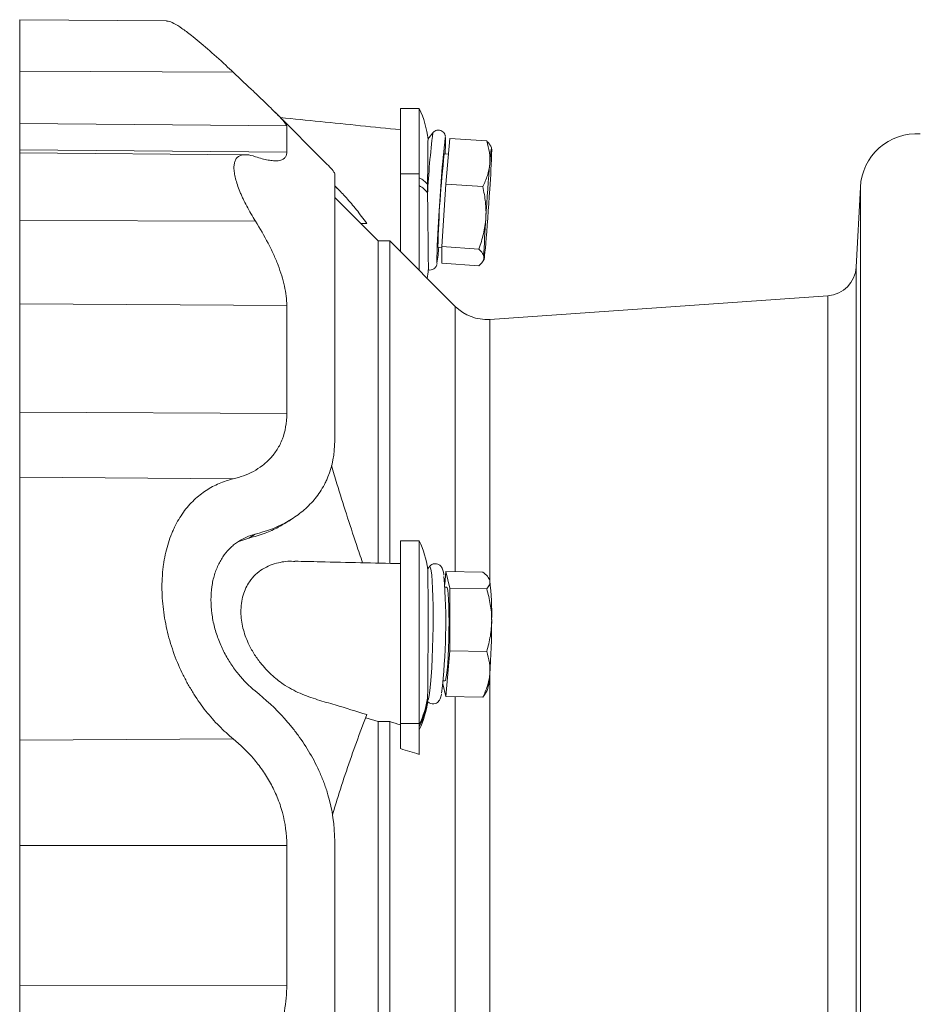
# Model space of a CAD drawing. Header units: millimetres. Extents: x -17 to 832, y -174 to 742.
# Tile 2 of 11: x -17 to 176, y -22 to 189. Entities that reach past the tile are written whole.
import ezdxf

# ---------------------------------------------------------------- set-up
doc = ezdxf.new("R2010")
doc.units = ezdxf.units.MM

msp = doc.modelspace()

# ---------------------------------------------------------------- linework, layer by layer
at = {"color": 7, "linetype": 'Continuous', "lineweight": 15}
for p, q in [((14.65, 188.74), (-16.75, 189.01)), ((48.98, 158.13), (37.88, 169.24)), ((68.75, 170.04), (64.75, 170.04)), ((64.75, 170.04), (64.75, 156.05)), ((68.75, 170.04), (68.75, 156.05)), ((74.42, 153.85), (75.25, 163.62)), ((75.25, 163.62), (83.16, 163.08)), ((-16.75, 161.15), (-16.75, 160.56)), ((31.56, 160.13), (-16.75, 160.56)), ((74.96, 160.25), (74.09, 160.31)), ((84.21, 161.62), (84.04, 161.96)), ((64.75, 156.05), (64.75, 139.36)), ((68.75, 156.05), (68.75, 135.36)), ((73.58, 140.49), (74.42, 153.85)), ((74.42, 153.85), (82.32, 153.31)), ((51.67, 152.45), (50.64, 153.48)), ((163.11, 153.22), (162.22, 136.11)), ((59.95, 141.7), (50.64, 151)), ((56.19, 145.45), (57.53, 145.45)), ((62.42, 141.7), (59.95, 141.7)), ((59.95, 141.7), (59.95, 72.84)), ((76.45, 127.67), (62.42, 141.7)), ((62.42, 141.7), (62.42, 72.78)), ((72.74, 140.35), (73.58, 140.3)), ((73.58, 140.49), (81.49, 139.96)), ((73.58, 136.91), (73.58, 140.49)), ((73.58, 136.91), (81.49, 136.37)), ((82.22, 137.13), (82.59, 137.69)), ((156.18, 129.97), (83.83, 124.91)), ((30.13, 77.37), (32.3, 78.12)), ((33.63, 78.98), (32.29, 78.12)), ((68.75, 77.55), (64.75, 77.55)), ((64.75, 77.55), (64.75, 38.48)), ((68.75, 77.55), (68.75, 38.48)), ((74.42, 70.99), (74.18, 68.18)), ((75.25, 67.4), (74.42, 70.99)), ((74.42, 70.99), (82.32, 70.85)), ((83.7, 69.36), (83.62, 69.52)), ((74.6, 67.61), (74.21, 67.62)), ((75.25, 54.02), (75.25, 67.4)), ((75.25, 67.4), (83.16, 67.26)), ((74.42, 44.23), (75.25, 54.02)), ((75.25, 54.02), (83.16, 53.87)), ((73.78, 46.95), (74.42, 44.23)), ((73.85, 47.62), (74.23, 47.61)), ((82.32, 44.08), (82.69, 44.63)), ((82.72, 44.61), (83.27, 45.53)), ((74.42, 44.23), (82.32, 44.08)), ((57.28, 39.68), (59.95, 38.87)), ((59.95, 38.87), (62.42, 38.86)), ((59.95, 38.87), (59.95, -85.23)), ((62.42, 38.86), (62.42, -85.23)), ((64.75, 38.48), (64.75, 33.09)), ((68.75, 38.48), (68.75, 31.86))]:
    msp.add_line(p, q, dxfattribs=at)
at = {"color": 8, "linetype": 'Continuous', "lineweight": 0}
for p, q in [((-16.75, 178.02), (28.94, 177.75)), ((-16.75, 166.78), (40.39, 166.28)), ((-16.75, 161.15), (40.39, 160.67)), ((64.75, 156.05), (68.75, 156.05)), ((163.11, 23.7), (163.11, 153.22)), ((-16.75, 146.04), (33.7, 145.9)), ((162.22, 136.11), (162.22, 23.7)), ((156.18, 23.7), (156.18, 129.97)), ((-16.75, 128.21), (40.39, 127.84)), ((76.45, 127.67), (76.45, 70.96)), ((83.83, 124.91), (83.83, 68.97)), ((-16.75, 105.06), (40.39, 104.78)), ((-16.75, 91.18), (28.94, 90.79)), ((83.83, 49.14), (83.83, -77.52)), ((76.45, 44.19), (76.45, -80.28)), ((64.75, 38.48), (68.75, 38.48)), ((-16.75, 34.87), (28.94, 35.17)), ((156.18, -82.58), (156.18, 23.7)), ((162.22, 23.7), (162.22, -88.72)), ((163.11, -105.83), (163.11, 23.7)), ((-16.75, 12.35), (40.39, 12.39)), ((-16.75, -17.62), (40.39, -17.48))]:
    msp.add_line(p, q, dxfattribs=at)
at = {"color": 8, "linetype": 'Continuous', "lineweight": 0, "flags": 128}
for points in [[(74.31, 163.78), (74.33, 163.8), (74.35, 163.74)], [(72.54, 136.92), (72.51, 136.86), (72.5, 136.88)], [(70.52, 43.37), (70.68, 43.74), (70.84, 44.46), (70.99, 45.52), (71.14, 46.88), (71.28, 48.51), (71.4, 50.38), (71.5, 52.43), (71.59, 54.61), (71.65, 56.87), (71.69, 59.14), (71.7, 61.38), (71.69, 63.53), (71.65, 65.53), (71.59, 67.34), (71.5, 68.9), (71.4, 70.17), (71.28, 71.13), (71.14, 71.76), (70.99, 72.02), (70.85, 71.96)]]:
    msp.add_lwpolyline(points, dxfattribs=at)
at = {"color": 7, "linetype": 'Continuous', "lineweight": 15, "flags": 128}
for points in [[(83.81, 158.13), (83.9, 159.16), (83.99, 160.03), (84.06, 160.72), (84.12, 161.22), (84.17, 161.53), (84.2, 161.63), (84.22, 161.52), (84.23, 161.22)], [(82.98, 146.56), (83.07, 148.1), (83.18, 149.66), (83.28, 151.23), (83.39, 152.76), (83.5, 154.24), (83.61, 155.65), (83.71, 156.95), (83.81, 158.13)], [(83.81, 152.75), (83.71, 151.21), (83.61, 149.65), (83.5, 148.09), (83.39, 146.55), (83.28, 145.07), (83.18, 143.66), (83.07, 142.36), (82.98, 141.18)], [(82.56, 138.09), (82.56, 137.79), (82.59, 137.68), (82.62, 137.78), (82.67, 138.09), (82.73, 138.59), (82.8, 139.28), (82.88, 140.15), (82.98, 141.18)], [(40.8, 81.75), (41.44, 82.18), (42.08, 82.61)], [(75.11, 60.19), (75.1, 61.97), (75.06, 63.6), (75, 65), (74.92, 66.14), (74.82, 66.98), (74.71, 67.47), (74.6, 67.61)], [(83.81, 69.03), (83.71, 69.34), (83.7, 69.36)], [(74.23, 47.61), (74.32, 47.68), (74.45, 48.08), (74.58, 48.83), (74.71, 49.9), (74.82, 51.24), (74.92, 52.81), (75, 54.56), (75.06, 56.42), (75.1, 58.32), (75.11, 60.19)]]:
    msp.add_lwpolyline(points, dxfattribs=at)
at = {"color": 7, "linetype": 'Continuous', "lineweight": 15}
for centre, radius, start, end in [((49.5, 161.04), 21.25, 6.4365, 25.0576), ((91.15, 149.13), 25.03, 141.1429, 145.1868), ((175.1, 152.59), 12, 86, 177), ((315.02, 135.88), 242.32, 173.3878, 177.3522), ((27.32, 163.26), 47.03, 356.3798, 0.5739), ((285.84, 135.98), 213.14, 173.4467, 178.825), ((-118.94, 167.01), 203.26, 355.976, 358.367), ((213.76, 135.56), 141.27, 175.3242, 179.4646), ((285.73, 132.3), 203.26, 175.976, 178.367), ((32.7, 142.98), 40.29, 351.3461, 356.2424), ((49.5, 137.3), 21.25, 350.1764, 355.1835), ((155.73, 136.45), 6.5, 274, 357), ((83.16, 134.39), 9.5, 225, 274), ((49.5, 68.55), 21.25, 7.8315, 25.0576), ((91.15, 57.31), 25.03, 144.1437, 145.4577), ((-49.96, 59.97), 124.37, 353.0694, 4.5916), ((29.29, 62.09), 54.96, 358.3878, 7.2574), ((-63.28, 60.07), 147.51, 355.6789, 0.1838), ((71.79, 49.09), 12.02, 342.7547, 359.3549), ((49.5, 46.08), 21.25, 334.9424, 352.2043)]:
    msp.add_arc(centre, radius, start, end, dxfattribs=at)
at = {"color": 8, "linetype": 'Continuous', "lineweight": 0}
for centre, radius, start, end in [((244.72, 143.23), 174.41, 172.8854, 177.2057), ((66.79, 151.14), 4.52, 34.4643, 64.2722), ((66.79, 149.4), 4.53, 34.4907, 64.2665), ((50.74, 46.96), 20.01, 334.1458, 351.1701), ((50.74, 46.49), 20.01, 334.1458, 351.1581)]:
    msp.add_arc(centre, radius, start, end, dxfattribs=at)
at = {"color": 7, "linetype": 'Continuous', "lineweight": 15}
for points, knots in [([(-16.75, 178.02), (-16.75, 179.23), (-16.75, 181.78), (-16.75, 184.89), (-16.75, 187.17), (-16.75, 188.49), (-16.75, 189.05), (-16.75, 188.95), (-16.75, 188.93)], [0, 0, 0, 0, 0.184341, 0.384749, 0.600169, 0.770424, 0.94655, 1, 1, 1, 1]), ([(14.64, 188.67), (14.76, 188.68), (15.14, 188.73), (16.23, 188.25), (17.89, 187.24), (20.26, 185.48), (23.38, 182.86), (26.48, 180.05), (28.4, 178.26), (28.94, 177.75)], [0, 0, 0, 0, 0.057747, 0.193552, 0.340303, 0.487149, 0.701603, 0.916318, 1, 1, 1, 1]), ([(-16.75, 166.78), (-16.75, 166.94), (-16.75, 167.31), (-16.75, 168.45), (-16.75, 169.24), (-16.75, 171.18), (-16.75, 172.34), (-16.75, 174.98), (-16.75, 176.44), (-16.75, 178.02)], [0, 0, 0, 0, 0.25, 0.25, 0.5, 0.5, 0.75, 0.75, 1, 1, 1, 1]), ([(40.39, 166.28), (40.39, 166.47), (40.06, 166.92), (39.3, 167.77), (39.13, 167.95), (38.76, 168.35), (38.56, 168.56), (37.91, 169.21), (37.43, 169.69), (36.63, 170.47), (36.35, 170.73), (35.78, 171.29), (35.48, 171.57), (34.56, 172.45), (33.92, 173.06), (31.91, 174.96), (30.46, 176.32), (28.94, 177.75)], [0, 0, 0, 0, 0.25, 0.25, 0.3125, 0.3125, 0.375, 0.375, 0.5, 0.5, 0.5625, 0.5625, 0.625, 0.625, 0.75, 0.75, 1, 1, 1, 1]), ([(-16.75, 166.78), (-16.75, 166.37), (-16.75, 165.7), (-16.75, 163.82), (-16.75, 162.61), (-16.75, 161.15)], [0, 0, 0, 0, 0.5, 0.5, 1, 1, 1, 1]), ([(64.75, 165.47), (59.02, 166.05), (50.45, 166.92), (41.88, 167.78), (39.04, 168.07)], [0, 0, 0, 0, 0.668829, 1, 1, 1, 1]), ([(40.39, 166.28), (40.39, 165.88), (40.39, 165.21), (40.39, 163.33), (40.39, 162.13), (40.39, 160.67)], [0, 0, 0, 0, 0.5, 0.5, 1, 1, 1, 1]), ([(74.34, 164.04), (74.33, 164.06), (74.33, 164.11), (74.3, 164.27), (74.19, 164.57), (73.97, 164.92), (73.59, 165.23), (73.08, 165.41), (72.54, 165.4), (72.09, 165.23), (71.77, 164.98), (71.64, 164.81), (71.58, 164.73)], [0, 0, 0, 0, 0.048168, 0.150963, 0.236577, 0.3374, 0.455178, 0.583853, 0.714166, 0.827823, 0.922346, 1, 1, 1, 1]), ([(70.62, 163.41), (70.61, 163.4), (70.61, 163.38), (70.6, 162.86), (70.59, 161.97), (70.58, 160.7), (70.57, 159.12), (70.55, 157.24), (70.53, 155.41), (70.52, 154.18), (70.52, 153.7)], [0, 0, 0, 0, 0.105159, 0.238208, 0.375122, 0.508062, 0.644866, 0.777668, 0.914326, 1, 1, 1, 1]), ([(83.16, 163.08), (83.42, 162.26), (83.62, 161.44), (83.85, 159.79), (83.88, 158.96), (83.81, 158.13)], [0, 0, 0, 0, 0.5, 0.5, 1, 1, 1, 1]), ([(84.04, 161.96), (83.91, 162.18), (83.69, 162.56), (83.31, 162.93), (83.16, 163.08)], [0, 0, 0, 0, 0.601507, 1, 1, 1, 1]), ([(-16.75, 160.54), (-16.75, 160.47), (-16.75, 160.32), (-16.75, 158.97), (-16.75, 156.76), (-16.75, 153.71), (-16.75, 150.09), (-16.75, 147.37), (-16.75, 146.04)], [0, 0, 0, 0, 0.1567709, 0.3240612, 0.4934619, 0.6691337, 0.8390647, 1, 1, 1, 1]), ([(33.7, 145.9), (33.02, 147), (32.39, 148.07), (31.55, 149.66), (31.29, 150.19), (30.92, 150.97), (30.8, 151.23), (30.58, 151.74), (30.47, 151.99), (29.96, 153.23), (29.65, 154.16), (29.37, 155.24), (29.33, 155.45), (29.24, 155.86), (29.21, 156.06), (29.12, 156.64), (29.1, 157), (29.09, 157.66), (29.12, 157.97), (29.23, 158.52), (29.31, 158.77), (29.63, 159.42), (29.95, 159.72), (30.46, 159.96), (30.57, 160), (30.8, 160.06), (30.91, 160.08), (31.28, 160.14), (31.54, 160.14), (32.38, 160.09), (33.02, 159.94), (33.7, 159.71)], [0, 0, 0, 0, 0.125, 0.125, 0.1875, 0.1875, 0.21875, 0.21875, 0.25, 0.25, 0.375, 0.375, 0.40625, 0.40625, 0.4375, 0.4375, 0.5, 0.5, 0.5625, 0.5625, 0.625, 0.625, 0.75, 0.75, 0.78125, 0.78125, 0.8125, 0.8125, 0.875, 0.875, 1, 1, 1, 1]), ([(33.7, 159.71), (34.68, 159.38), (35.58, 159.13), (36.79, 158.91), (37.18, 158.86), (37.71, 158.82), (37.88, 158.82), (38.21, 158.82), (38.37, 158.83), (39.12, 158.91), (39.58, 159.08), (40.06, 159.54), (40.18, 159.72), (40.35, 160.15), (40.39, 160.39), (40.39, 160.67)], [0, 0, 0, 0, 0.25, 0.25, 0.375, 0.375, 0.4375, 0.4375, 0.5, 0.5, 0.75, 0.75, 0.875, 0.875, 1, 1, 1, 1]), ([(48.97, 158.12), (49.4, 157.7), (50.41, 156.68), (50.55, 156.29), (50.64, 156.06)], [0, 0, 0, 0, 0.423027, 1, 1, 1, 1]), ([(83.81, 158.13), (83.78, 157.71), (83.72, 157.3), (83.55, 156.48), (83.44, 156.08), (83.06, 154.87), (82.72, 154.09), (82.32, 153.31)], [0, 0, 0, 0, 0.25, 0.25, 0.5, 0.5, 1, 1, 1, 1]), ([(50.64, 98.97), (50.64, 102.89), (50.64, 106.71), (50.64, 114.07), (50.64, 117.62), (50.64, 124.34), (50.64, 127.52), (50.64, 133.44), (50.64, 136.19), (50.64, 141.19), (50.64, 143.44), (50.64, 147.42), (50.64, 149.15), (50.64, 152.05), (50.64, 153.23), (50.64, 155.05), (50.64, 155.69), (50.64, 156.06)], [0, 0, 0, 0, 0.125, 0.125, 0.25, 0.25, 0.375, 0.375, 0.5, 0.5, 0.625, 0.625, 0.75, 0.75, 0.875, 0.875, 1, 1, 1, 1]), ([(50.64, 153.41), (50.8, 153.27), (51.6, 152.58), (53.15, 150.92), (55.27, 148.45), (56.78, 146.45), (57.53, 145.45)], [0, 0, 0, 0, 0.077751, 0.381731, 0.690863, 1, 1, 1, 1]), ([(70.68, 135.52), (70.68, 135.51), (70.68, 135.48), (70.68, 135.78), (70.68, 136.45), (70.68, 137.56), (70.66, 139.03), (70.65, 140.8), (70.62, 142.85), (70.59, 145.05), (70.57, 147.38), (70.54, 149.62), (70.53, 151.07), (70.52, 151.74)], [0, 0, 0, 0, 0.003801, 0.10567, 0.207135, 0.311517, 0.413339, 0.518214, 0.618215, 0.721335, 0.817552, 0.916914, 1, 1, 1, 1]), ([(82.32, 153.31), (82.58, 152.2), (82.78, 151.08), (83.02, 148.83), (83.05, 147.7), (82.98, 146.56)], [0, 0, 0, 0, 0.5, 0.5, 1, 1, 1, 1]), ([(-16.75, 146.04), (-16.75, 144.37), (-16.75, 142.72), (-16.75, 139.5), (-16.75, 137.93), (-16.75, 134.91), (-16.75, 133.46), (-16.75, 130.71), (-16.75, 129.42), (-16.75, 128.21)], [0, 0, 0, 0, 0.25, 0.25, 0.5, 0.5, 0.75, 0.75, 1, 1, 1, 1]), ([(33.7, 145.9), (34.68, 144.33), (35.58, 142.77), (36.79, 140.43), (37.18, 139.65), (37.71, 138.48), (37.88, 138.09), (38.21, 137.31), (38.37, 136.92), (39.12, 134.99), (39.58, 133.48), (40.06, 131.31), (40.18, 130.59), (40.35, 129.19), (40.39, 128.5), (40.39, 127.84)], [0, 0, 0, 0, 0.25, 0.25, 0.375, 0.375, 0.4375, 0.4375, 0.5, 0.5, 0.75, 0.75, 0.875, 0.875, 1, 1, 1, 1]), ([(82.98, 146.56), (82.94, 146), (82.88, 145.43), (82.71, 144.31), (82.6, 143.76), (82.22, 142.11), (81.88, 141.03), (81.49, 139.96)], [0, 0, 0, 0, 0.25, 0.25, 0.5, 0.5, 1, 1, 1, 1]), ([(81.49, 139.96), (81.81, 139.64), (82.08, 139.33), (82.46, 138.7), (82.56, 138.4), (82.56, 138.09)], [0, 0, 0, 0, 0.5, 0.5, 1, 1, 1, 1]), ([(82.56, 138.09), (82.56, 137.94), (82.53, 137.79), (82.43, 137.49), (82.36, 137.35), (82.08, 136.91), (81.81, 136.64), (81.49, 136.37)], [0, 0, 0, 0, 0.25, 0.25, 0.5, 0.5, 1, 1, 1, 1]), ([(70.66, 135.51), (70.68, 135.5), (70.86, 135.43), (71.25, 135.46), (71.71, 135.6), (72.04, 135.85), (72.26, 136.1), (72.38, 136.32), (72.45, 136.49), (72.48, 136.59), (72.49, 136.62), (72.49, 136.63)], [0, 0, 0, 0, 0.016026, 0.208651, 0.38088, 0.522944, 0.645851, 0.751134, 0.850548, 0.983205, 1, 1, 1, 1]), ([(-16.75, 105.06), (-16.75, 109.25), (-16.75, 113.29), (-16.75, 121.03), (-16.75, 124.72), (-16.75, 128.21)], [0, 0, 0, 0, 0.5, 0.5, 1, 1, 1, 1]), ([(40.39, 104.78), (40.39, 108.95), (40.39, 112.98), (40.39, 120.69), (40.39, 124.37), (40.39, 127.84)], [0, 0, 0, 0, 0.5, 0.5, 1, 1, 1, 1]), ([(-16.75, 105.06), (-16.75, 103.33), (-16.75, 101.69), (-16.75, 98.66), (-16.75, 97.28), (-16.75, 94.88), (-16.75, 93.86), (-16.75, 92.22), (-16.75, 91.6), (-16.75, 91.18)], [0, 0, 0, 0, 0.25, 0.25, 0.5, 0.5, 0.75, 0.75, 1, 1, 1, 1]), ([(40.39, 104.78), (40.39, 102.76), (40.06, 100.95), (39.3, 98.94), (39.13, 98.54), (38.76, 97.79), (38.56, 97.43), (37.91, 96.4), (37.43, 95.77), (36.63, 94.91), (36.35, 94.64), (35.78, 94.12), (35.48, 93.87), (34.56, 93.17), (33.92, 92.76), (31.91, 91.68), (30.46, 91.16), (28.94, 90.79)], [0, 0, 0, 0, 0.25, 0.25, 0.3125, 0.3125, 0.375, 0.375, 0.5, 0.5, 0.5625, 0.5625, 0.625, 0.625, 0.75, 0.75, 1, 1, 1, 1]), ([(33.63, 78.98), (35.85, 79.52), (37.97, 80.3), (40.45, 81.61), (40.94, 81.88), (41.89, 82.48), (42.36, 82.8), (43.72, 83.8), (44.57, 84.53), (46.15, 86.16), (46.87, 87.05), (47.85, 88.52), (48.15, 89.03), (48.57, 89.83), (48.71, 90.11), (48.97, 90.66), (49.09, 90.94), (50.14, 93.52), (50.64, 96.09), (50.64, 98.97)], [0, 0, 0, 0, 0.25, 0.25, 0.3125, 0.3125, 0.375, 0.375, 0.5, 0.5, 0.625, 0.625, 0.6875, 0.6875, 0.71875, 0.71875, 0.75, 0.75, 1, 1, 1, 1]), ([(49.95, 93.64), (50.34, 92.34), (51.36, 88.93), (53.15, 83.28), (54.98, 77.64), (56.17, 74.14), (56.61, 72.85)], [0, 0, 0, 0, 0.1903799, 0.4998115, 0.8144884, 1, 1, 1, 1]), ([(-16.75, 34.87), (-16.75, 35.67), (-16.75, 36.56), (-16.75, 38.49), (-16.75, 39.54), (-16.75, 41.81), (-16.75, 43.03), (-16.75, 45.63), (-16.75, 47.01), (-16.75, 49.9), (-16.75, 51.41), (-16.75, 54.54), (-16.75, 56.15), (-16.75, 59.43), (-16.75, 61.1), (-16.75, 64.42), (-16.75, 66.07), (-16.75, 69.32), (-16.75, 70.91), (-16.75, 73.96), (-16.75, 75.43), (-16.75, 78.19), (-16.75, 79.49), (-16.75, 81.89), (-16.75, 82.99), (-16.75, 84.99), (-16.75, 85.88), (-16.75, 87.46), (-16.75, 88.15), (-16.75, 89.32), (-16.75, 89.81), (-16.75, 90.62), (-16.75, 90.94), (-16.75, 91.18)], [0, 0, 0, 0, 0.0625, 0.0625, 0.125, 0.125, 0.1875, 0.1875, 0.25, 0.25, 0.3125, 0.3125, 0.375, 0.375, 0.4375, 0.4375, 0.5, 0.5, 0.5625, 0.5625, 0.625, 0.625, 0.6875, 0.6875, 0.75, 0.75, 0.8125, 0.8125, 0.875, 0.875, 0.9375, 0.9375, 1, 1, 1, 1]), ([(28.94, 90.79), (27.9, 90.54), (26.9, 90.21), (24.97, 89.39), (24.04, 88.9), (22.25, 87.73), (21.39, 87.06), (20.16, 85.89), (19.76, 85.48), (19, 84.59), (18.63, 84.13), (17.58, 82.67), (16.94, 81.61), (16.24, 80.14), (16.1, 79.84), (15.83, 79.23), (15.71, 78.92), (15.34, 77.96), (15.12, 77.31), (14.53, 75.29), (14.22, 73.88), (13.96, 72.01), (13.91, 71.63), (13.83, 70.86), (13.8, 70.47), (13.72, 69.3), (13.69, 68.5), (13.69, 66.12), (13.79, 64.5), (14.09, 62.04), (14.22, 61.22), (14.52, 59.58), (14.69, 58.78), (15.08, 57.17), (15.3, 56.38), (15.78, 54.8), (16.04, 54.02), (16.89, 51.71), (17.53, 50.24), (18.58, 48.11), (18.94, 47.42), (19.71, 46.07), (20.11, 45.4), (21.33, 43.47), (22.19, 42.26), (23.99, 40), (24.93, 38.94), (26.88, 36.95), (27.9, 36.02), (28.94, 35.17)], [0, 0, 0, 0, 0.0625, 0.0625, 0.125, 0.125, 0.1875, 0.1875, 0.21875, 0.21875, 0.25, 0.25, 0.3125, 0.3125, 0.328125, 0.328125, 0.34375, 0.34375, 0.375, 0.375, 0.4375, 0.4375, 0.453125, 0.453125, 0.46875, 0.46875, 0.5, 0.5, 0.5625, 0.5625, 0.59375, 0.59375, 0.625, 0.625, 0.65625, 0.65625, 0.6875, 0.6875, 0.75, 0.75, 0.78125, 0.78125, 0.8125, 0.8125, 0.875, 0.875, 0.9375, 0.9375, 1, 1, 1, 1]), ([(32.29, 78.12), (33.47, 78.45), (35.64, 79.06), (38.48, 80.31), (40.07, 81.32), (40.79, 81.78)], [0, 0, 0, 0, 0.3918214, 0.7207234, 1, 1, 1, 1]), ([(24.17, 64.91), (24.17, 65.88), (24.24, 66.81), (24.43, 68.16), (24.51, 68.6), (24.7, 69.47), (24.81, 69.89), (25.19, 71.11), (25.49, 71.87), (26.02, 72.94), (26.2, 73.28), (26.6, 73.93), (26.81, 74.24), (27.47, 75.13), (27.94, 75.66), (28.7, 76.38), (28.96, 76.61), (29.5, 77.03), (29.77, 77.23), (31.16, 78.14), (32.36, 78.65), (33.63, 78.98)], [0, 0, 0, 0, 0.125, 0.125, 0.1875, 0.1875, 0.25, 0.25, 0.375, 0.375, 0.4375, 0.4375, 0.5, 0.5, 0.625, 0.625, 0.6875, 0.6875, 0.75, 0.75, 1, 1, 1, 1]), ([(42.14, 73.1), (42.04, 73.11), (40.82, 73.25), (39.03, 73.01), (36.85, 72.36), (35.2, 71.54), (33.69, 70.39), (32.49, 69.01), (31.61, 67.49), (31.02, 65.94), (30.65, 64.18), (30.51, 61.83), (30.91, 58.86), (31.98, 55.86), (33.32, 53.4), (34.96, 51.08), (37.06, 48.84), (39.9, 46.58), (43.24, 44.8), (46.97, 43.53), (51.75, 42.15), (55.26, 41.06), (57.53, 40.36)], [0, 0, 0, 0, 0.006383, 0.075182, 0.114345, 0.153483, 0.192946, 0.232342, 0.260618, 0.288864, 0.317376, 0.345872, 0.395117, 0.44415, 0.482011, 0.519935, 0.576249, 0.63266, 0.70849, 0.784887, 0.861336, 1, 1, 1, 1]), ([(64.75, 72.66), (59.02, 72.79), (51.49, 72.96), (43.95, 73.14), (42.14, 73.18)], [0, 0, 0, 0, 0.760501, 1, 1, 1, 1]), ([(74, 70.16), (74, 70.17), (73.96, 70.55), (73.88, 70.94), (73.74, 71.45), (73.58, 71.84), (73.26, 72.25), (72.74, 72.59), (72.06, 72.7), (71.45, 72.52), (71.03, 72.2), (70.89, 72.01), (70.83, 71.92)], [0, 0, 0, 0, 0.0069966, 0.2587314, 0.402066, 0.5156147, 0.5980404, 0.6831643, 0.7704238, 0.8569949, 0.9309515, 1, 1, 1, 1]), ([(70.52, 43.89), (70.52, 44.15), (70.54, 44.7), (70.55, 45.96), (70.57, 47.53), (70.59, 49.41), (70.6, 51.5), (70.61, 53.77), (70.61, 56.12), (70.62, 58.53), (70.62, 60.88), (70.62, 63.16), (70.61, 65.25), (70.61, 67.14), (70.6, 68.73), (70.59, 70.01), (70.57, 70.9), (70.56, 71.4), (70.55, 71.43), (70.55, 71.44)], [0, 0, 0, 0, 0.0570897, 0.1169821, 0.1786108, 0.2385179, 0.3001597, 0.3601156, 0.4218067, 0.4818255, 0.5435821, 0.6036458, 0.6654509, 0.7255164, 0.787326, 0.8473492, 0.9091162, 0.9690764, 1, 1, 1, 1]), ([(82.32, 70.85), (82.72, 70.55), (83.06, 70.25), (83.57, 69.64), (83.74, 69.34), (83.81, 69.03)], [0, 0, 0, 0, 0.5, 0.5, 1, 1, 1, 1]), ([(83.81, 69.03), (83.85, 68.88), (83.86, 68.73), (83.83, 68.43), (83.79, 68.28), (83.62, 67.84), (83.42, 67.54), (83.16, 67.26)], [0, 0, 0, 0, 0.25, 0.25, 0.5, 0.5, 1, 1, 1, 1]), ([(84.23, 60.55), (84.23, 61.11), (84.21, 61.68), (84.11, 62.82), (84.03, 63.39), (83.75, 65.07), (83.48, 66.17), (83.16, 67.26)], [0, 0, 0, 0, 0.25, 0.25, 0.5, 0.5, 1, 1, 1, 1]), ([(24.17, 64.91), (24.17, 63.95), (24.24, 62.97), (24.43, 61.51), (24.51, 61.03), (24.7, 60.05), (24.81, 59.56), (25.19, 58.11), (25.49, 57.18), (26.02, 55.81), (26.2, 55.36), (26.6, 54.47), (26.81, 54.04), (27.47, 52.77), (27.94, 51.96), (28.7, 50.81), (28.96, 50.43), (29.5, 49.71), (29.77, 49.35), (31.16, 47.65), (32.36, 46.46), (33.63, 45.43)], [0, 0, 0, 0, 0.125, 0.125, 0.1875, 0.1875, 0.25, 0.25, 0.375, 0.375, 0.4375, 0.4375, 0.5, 0.5, 0.625, 0.625, 0.6875, 0.6875, 0.75, 0.75, 1, 1, 1, 1]), ([(83.16, 53.87), (83.49, 54.96), (83.76, 56.07), (84.13, 58.29), (84.23, 59.41), (84.23, 60.55)], [0, 0, 0, 0, 0.5, 0.5, 1, 1, 1, 1]), ([(83.16, 53.87), (83.42, 53.07), (83.62, 52.25), (83.85, 50.62), (83.88, 49.79), (83.81, 48.96)], [0, 0, 0, 0, 0.5, 0.5, 1, 1, 1, 1]), ([(83.81, 48.96), (83.78, 48.54), (83.72, 48.13), (83.55, 47.3), (83.44, 46.89), (83.06, 45.68), (82.72, 44.88), (82.32, 44.08)], [0, 0, 0, 0, 0.25, 0.25, 0.5, 0.5, 1, 1, 1, 1]), ([(33.63, 45.43), (35.85, 43.65), (37.97, 41.68), (40.45, 38.91), (40.94, 38.34), (41.89, 37.16), (42.36, 36.56), (43.72, 34.71), (44.57, 33.42), (46.15, 30.72), (46.87, 29.32), (47.85, 27.1), (48.15, 26.34), (48.57, 25.18), (48.71, 24.79), (48.97, 24), (49.09, 23.6), (50.14, 20.01), (50.64, 16.69), (50.64, 13.2)], [0, 0, 0, 0, 0.25, 0.25, 0.3125, 0.3125, 0.375, 0.375, 0.5, 0.5, 0.625, 0.625, 0.6875, 0.6875, 0.71875, 0.71875, 0.75, 0.75, 1, 1, 1, 1]), ([(70.53, 43.18), (70.57, 43.13), (70.7, 42.96), (71.16, 42.7), (71.82, 42.62), (72.43, 42.81), (72.84, 43.14), (73.08, 43.47), (73.24, 43.81), (73.37, 44.18), (73.44, 44.52), (73.47, 44.71)], [0, 0, 0, 0, 0.0389965, 0.1420476, 0.2473687, 0.3501568, 0.4390873, 0.5324047, 0.644628, 0.8070904, 1, 1, 1, 1]), ([(70.52, 43.37), (70.52, 43.3), (70.53, 43.16), (70.54, 43.18), (70.54, 43.19)], [0, 0, 0, 0, 0.536236, 1, 1, 1, 1]), ([(50.15, 18.82), (50.47, 19.91), (51.43, 23.13), (53.15, 28.35), (55.27, 34.48), (56.78, 38.4), (57.53, 40.36)], [0, 0, 0, 0, 0.144552, 0.426514, 0.713255, 1, 1, 1, 1]), ([(-16.75, 12.35), (-16.75, 14.44), (-16.75, 16.56), (-16.75, 20.71), (-16.75, 22.75), (-16.75, 26.65), (-16.75, 28.5), (-16.75, 31.92), (-16.75, 33.48), (-16.75, 34.87)], [0, 0, 0, 0, 0.25, 0.25, 0.5, 0.5, 0.75, 0.75, 1, 1, 1, 1]), ([(40.39, 12.39), (40.39, 14.84), (40.06, 17.18), (39.3, 20), (39.13, 20.56), (38.76, 21.65), (38.56, 22.19), (37.91, 23.76), (37.43, 24.76), (36.63, 26.2), (36.35, 26.67), (35.78, 27.59), (35.48, 28.04), (34.56, 29.36), (33.92, 30.18), (31.91, 32.52), (30.46, 33.92), (28.94, 35.17)], [0, 0, 0, 0, 0.25, 0.25, 0.3125, 0.3125, 0.375, 0.375, 0.5, 0.5, 0.5625, 0.5625, 0.625, 0.625, 0.75, 0.75, 1, 1, 1, 1]), ([(50.64, -85.69), (50.64, -82.99), (50.64, -80.05), (50.64, -73.7), (50.64, -70.29), (50.64, -63.06), (50.64, -59.23), (50.64, -51.21), (50.64, -47.02), (50.64, -38.36), (50.64, -33.89), (50.64, -24.75), (50.64, -20.08), (50.64, -10.64), (50.64, -5.87), (50.64, 3.68), (50.64, 8.46), (50.64, 13.2)], [0, 0, 0, 0, 0.125, 0.125, 0.25, 0.25, 0.375, 0.375, 0.5, 0.5, 0.625, 0.625, 0.75, 0.75, 0.875, 0.875, 1, 1, 1, 1]), ([(-16.75, 12.35), (-16.75, 7.28), (-16.75, 2.22), (-16.75, -7.79), (-16.75, -12.75), (-16.75, -17.62)], [0, 0, 0, 0, 0.5, 0.5, 1, 1, 1, 1]), ([(40.39, 12.39), (40.39, 7.34), (40.39, 2.3), (40.39, -7.69), (40.39, -12.63), (40.39, -17.48)], [0, 0, 0, 0, 0.5, 0.5, 1, 1, 1, 1]), ([(-16.75, -38.8), (-16.75, -37.07), (-16.75, -35.3), (-16.75, -31.74), (-16.75, -29.94), (-16.75, -26.36), (-16.75, -24.57), (-16.75, -21.05), (-16.75, -19.31), (-16.75, -17.62)], [0, 0, 0, 0, 0.25, 0.25, 0.5, 0.5, 0.75, 0.75, 1, 1, 1, 1]), ([(33.7, -38.88), (34.68, -37.27), (35.58, -35.6), (36.79, -33.03), (37.18, -32.16), (37.71, -30.83), (37.88, -30.38), (38.21, -29.48), (38.37, -29.03), (39.12, -26.75), (39.58, -24.91), (40.06, -22.13), (40.18, -21.2), (40.35, -19.33), (40.39, -18.4), (40.39, -17.48)], [0, 0, 0, 0, 0.25, 0.25, 0.375, 0.375, 0.4375, 0.4375, 0.5, 0.5, 0.75, 0.75, 0.875, 0.875, 1, 1, 1, 1])]:
    msp.add_open_spline(points, degree=3, knots=knots, dxfattribs=at)
for points in [[(70.52, 151.96), (70.51, 152.55), (70.51, 153.13), (70.52, 153.7)], [(70.52, 151.74), (70.52, 151.81), (70.52, 151.89), (70.52, 151.96)], [(70.52, 43.89), (70.51, 43.7), (70.51, 43.54), (70.52, 43.42)], [(70.52, 43.42), (70.52, 43.4), (70.52, 43.38), (70.52, 43.37)], [(62.42, 38.86), (63.2, 38.63), (63.98, 38.39), (64.75, 38.15)], [(64.75, 33.09), (66.09, 32.68), (67.42, 32.27), (68.75, 31.86)]]:
    msp.add_open_spline(points, degree=3, dxfattribs=at)

doc.saveas('drawing.dxf')
